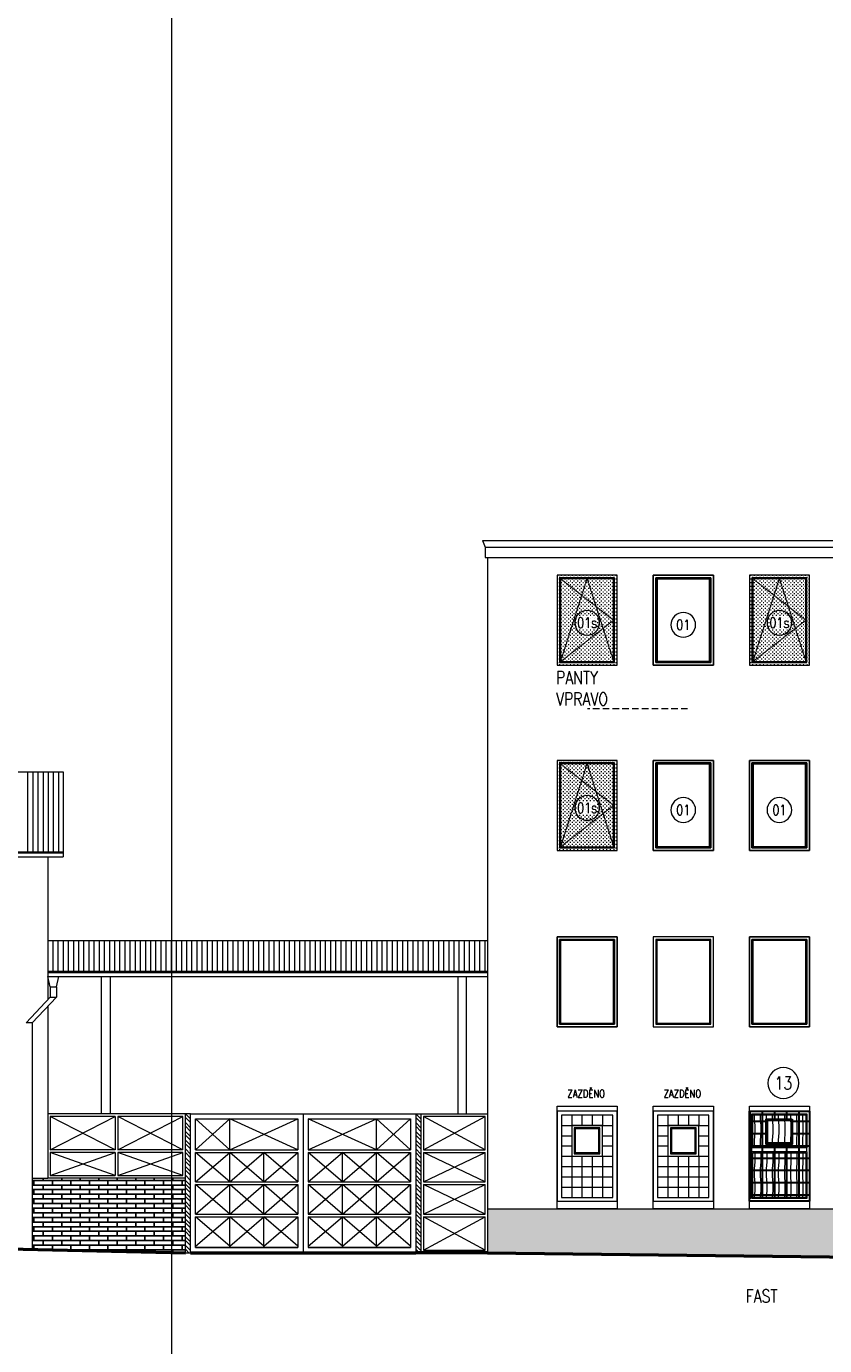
# Model space of a CAD drawing. Header units: millimetres. Extents: x -238874 to 551972, y -298952 to 658415.
# Tile 164 of 256: x 13175 to 28702, y 106749 to 132399. Entities that reach past the tile are written whole.
import ezdxf
from ezdxf.enums import TextEntityAlignment as Align

# ---------------------------------------------------------------- set-up
doc = ezdxf.new("R2010")
doc.units = ezdxf.units.MM
doc.header["$LTSCALE"] = 20
doc.linetypes.add('DASHED', pattern=[0.75, 0.5, -0.25])
doc.linetypes.add('HIDDEN', pattern=[9.525, 6.35, -3.175])
doc.layers.add('00_HEDVIKA_DEMOLICE', color=2, linetype='Continuous', lineweight=30, transparency=0.3)
doc.layers.add('_00HEDVIKA_POPIS_PRACOVNÍ', color=133, linetype='Continuous', lineweight=25, transparency=0.3)
for name, color, linetype, lineweight in [('CKBUBLINY', 1, 'Continuous', 18), ('CKBUBLINY_POPIS', 3, 'Continuous', 25), ('CKOKNA', 30, 'Continuous', 18), ('CKSTENY_SRAF', 8, 'Continuous', 18), ('CKTEXTY_MALE', 140, 'Continuous', 18), ('NOSNÉ', 8, 'Continuous', 50), ('PRUCHODY', 7, 'Continuous', 18)]:
    doc.layers.add(name, color=color, linetype=linetype, lineweight=lineweight)
doc.layers.add('CKNETISK', color=116, linetype='Continuous', lineweight=18, plot=False)
doc.layers.add('DVERE-PRUCHODY-OKNA', color=9, linetype='Continuous')
doc.styles.get("Standard").update_dxf_attribs({"font": 'simplex.shx', "width": 0.8})
pattern_1 = [(94, (0, 0), (-117.334, -9e-08), [140, -1542.05]), (90, (-9.77, 139.66), (-117.334, 7e-15), [140, -419.318]), (86, (-9.77, 279.66), (-117.334, 9e-08), [140, -1542.05]), (90, (0, 419.32), (-117.334, 7e-15), [140, -419.318]), (94, (0, 559.32), (-117.334, -9e-08), [140, -1542.05]), (86, (-9.77, 838.98), (-117.334, 9e-08), [140, -1542.05]), (94, (0, 1118.64), (-117.334, -9e-08), [140, -1542.05]), (86, (-9.77, 1398.3), (-117.334, 9e-08), [140, -1542.05])]

# ---------------------------------------------------------------- blocks, each defined once
blk = doc.blocks.new('*U3271')
at = {"color": 0, "lineweight": -2}
for p, q in [((1170, 1750), (0, 1750)), ((0, 1750), (0, 0)), ((1120, 1700), (50, 1700)), ((50, 1700), (50, 915)), ((1120, 915), (1120, 1700)), ((1170, 0), (1170, 1750)), ((50, 915), (50, 835)), ((50, 835), (50, 50)), ((1120, 835), (1120, 915)), ((1120, 50), (1120, 835)), ((0, 0), (1170, 0)), ((50, 50), (1120, 50))]:
    blk.add_line(p, q, dxfattribs=at)
blk = doc.blocks.new('*U3270')
at = {"color": 0, "lineweight": -2}
for p, q in [((-1170, 0), (-1170, 1750)), ((-1170, 1750), (0, 1750)), ((-1120, 1700), (-50, 1700)), ((-1120, 915), (-1120, 1700)), ((-1100, 1680), (-70, 1680)), ((-1100, 935), (-1100, 1680)), ((-70, 1680), (-70, 935)), ((-50, 1700), (-50, 915)), ((0, 1750), (0, 0)), ((-1120, 835), (-1120, 915)), ((-1120, 50), (-1120, 835)), ((-1100, 815), (-1100, 935)), ((-1100, 70), (-1100, 815)), ((-70, 935), (-70, 815)), ((-70, 815), (-70, 70)), ((-50, 915), (-50, 835)), ((-50, 835), (-50, 50)), ((0, 0), (-1170, 0)), ((-50, 50), (-1120, 50)), ((-70, 70), (-1100, 70))]:
    blk.add_line(p, q, dxfattribs=at)
at = {"color": 0, "linetype": 'DASHED', "lineweight": -2}
for p, q in [((-585, 1680), (-1100, 70)), ((-70, 1680), (-1100, 875)), ((-70, 70), (-585, 1680)), ((-1100, 875), (-70, 70))]:
    blk.add_line(p, q, dxfattribs=at)
blk = doc.blocks.new('OKNO VÝKLOP POLOVINA FAST 1170')
h = blk.add_hatch()
h.set_pattern_fill('DREVITE_DESKY', color=256, scale=70)
h.set_pattern_definition(pattern_1)
h.paths.add_polyline_path([(3160, 1290), (3160, 1910), (2130, 1910), (2130, 1290)])
h = blk.add_hatch()
h.set_pattern_fill('DREVITE_DESKY', color=256, scale=70)
h.set_pattern_definition(pattern_1)
h.paths.add_polyline_path([(3160, 1170), (2130, 1170), (2130, 300), (3160, 300)])
at = {"color": 0, "lineweight": -2}
for p, q in [((3230, 1980), (2060, 1980)), ((2060, 1980), (2060, 230)), ((3180, 1930), (2110, 1930)), ((2110, 1930), (2110, 1270)), ((3160, 1910), (2130, 1910)), ((2130, 1910), (2130, 1290)), ((3160, 1290), (3160, 1910)), ((3180, 1270), (3180, 1930)), ((3230, 230), (3230, 1980)), ((3160, 1290), (2130, 1290)), ((2110, 1270), (3180, 1270)), ((2110, 1190), (3180, 1190)), ((2110, 1190), (2110, 280)), ((3160, 1170), (2130, 1170)), ((2130, 1170), (2130, 300)), ((3160, 300), (3160, 1170)), ((3180, 280), (3180, 1190)), ((2110, 280), (3180, 280)), ((2130, 300), (3160, 300)), ((2060, 230), (3230, 230))]:
    blk.add_line(p, q, dxfattribs=at)
for p, q in [((2110, 1190), (2110, 1270)), ((3180, 1190), (3180, 1270))]:
    blk.add_line(p, q)
blk = doc.blocks.new('CK_BUBBLE_1_0_0')
at = {"color": 0, "linetype": 'ByBlock', "lineweight": -2}
blk.add_circle((0, 0), 1, dxfattribs=at)

msp = doc.modelspace()

# ---------------------------------------------------------------- hatches: boundary and pattern name
at = {"layer": '00_HEDVIKA_DEMOLICE'}
h = msp.add_hatch(dxfattribs=at)
h.set_pattern_fill('NET', color=256, scale=75, angle=-90)
h.set_pattern_definition([(270, (-311596.16, 206836.24), (238.125, -4e-14), []), (360, (-311596.16, 206836.24), (6e-14, 238.125), [])])
h.paths.add_polyline_path([(27237.962, 109604.934), (27237.962, 111304.934), (28407.962, 111306.766), (28407.962, 109606.766)])
h.paths.add_polyline_path([(27568.456, 110666.137), (28068.456, 110666.137), (28068.456, 111151.137), (27568.456, 111151.137)], flags=16)
at = {"layer": 'CKSTENY_SRAF'}
h = msp.add_hatch(dxfattribs=at)
h.set_pattern_fill('OMITKA', color=256, scale=50)
h.set_pattern_definition([(45, (5e-10, -300098.58), (-35.355339, 35.355339), [0, -50])])
h.paths.add_polyline_path([(24667.962, 121727.85), (23497.962, 121727.85), (23497.962, 119977.85), (24667.962, 119977.85)])
h = msp.add_hatch(dxfattribs=at)
h.set_pattern_fill('OMITKA', color=256, scale=50)
h.set_pattern_definition([(45, (-3740, -300098.58), (-35.355339, 35.355339), [0, -50])])
h.paths.add_polyline_path([(28407.962, 121727.85), (27237.962, 121727.85), (27237.962, 119977.85), (28407.962, 119977.85)])
h = msp.add_hatch(dxfattribs=at)
h.set_pattern_fill('OMITKA', color=256, scale=50)
h.set_pattern_definition([(45, (5e-10, -303698.58), (-35.355339, 35.355339), [0, -50])])
h.paths.add_polyline_path([(24667.962, 118127.85), (23497.962, 118127.85), (23497.962, 116377.85), (24667.962, 116377.85)])
at = {"layer": 'DVERE-PRUCHODY-OKNA'}
h = msp.add_hatch(dxfattribs=at)
h.set_pattern_fill('ZDR', color=256, scale=1200, angle=180, style=0)
h.set_pattern_definition([(180, (189182.45, 241631.01), (-1e-14, -90), []), (270, (189182.45, 241631.01), (180, -90), [90, -90])])
h.paths.add_polyline_path([(16267.962, 108555.85), (16267.962, 110005.85), (13589.79, 110005.85), (13289.79, 110005.85), (13289.79, 108620.345)])
at = {"layer": 'PRUCHODY'}
h = msp.add_hatch(dxfattribs=at)
h.set_pattern_fill('OMITKA', color=256, scale=100, angle=180, style=0)
h.set_pattern_definition([(225, (5e-10, 0), (70.71068, -70.71068), [0, -100])])
h.paths.add_polyline_path([(22147.962, 109405.85), (22147.962, 108555.85), (32747.962, 108430.899), (32747.962, 109405.85)])

# ---------------------------------------------------------------- linework, layer by layer
at = {"layer": '00_HEDVIKA_DEMOLICE'}
for points in [[(26467.962, 121657.85), (25437.962, 121657.85), (25437.962, 120047.85), (26467.962, 120047.85)], [(26467.962, 118057.85), (25437.962, 118057.85), (25437.962, 116447.85), (26467.962, 116447.85)], [(28337.962, 118057.85), (27307.962, 118057.85), (27307.962, 116447.85), (28337.962, 116447.85)], [(28407.962, 109555.85), (27237.962, 109555.85), (27237.962, 111305.85), (28407.962, 111305.85)], [(28068.456, 111151.137), (28068.456, 110666.137), (27568.456, 110666.137), (27568.456, 111151.137)], [(28048.456, 111131.137), (28048.456, 110686.137), (27588.456, 110686.137), (27588.456, 111131.137)]]:
    msp.add_lwpolyline(points, close=True, dxfattribs=at)
at = {"layer": 'CKNETISK'}
msp.add_line((16002.223, 98190.047), (16002.223, 210160.863), dxfattribs=at)
at = {"layer": 'CKOKNA'}
for points in [[(24667.962, 121727.85), (23497.962, 121727.85), (23497.962, 119977.85), (24667.962, 119977.85)], [(24617.962, 121677.85), (23547.962, 121677.85), (23547.962, 120027.85), (24617.962, 120027.85)], [(24597.962, 121657.85), (23567.962, 121657.85), (23567.962, 120047.85), (24597.962, 120047.85)], [(26537.962, 121727.85), (25367.962, 121727.85), (25367.962, 119977.85), (26537.962, 119977.85)], [(26487.962, 121677.85), (25417.962, 121677.85), (25417.962, 120027.85), (26487.962, 120027.85)], [(28407.962, 121727.85), (27237.962, 121727.85), (27237.962, 119977.85), (28407.962, 119977.85)], [(28357.962, 121677.85), (27287.962, 121677.85), (27287.962, 120027.85), (28357.962, 120027.85)], [(28337.962, 121657.85), (27307.962, 121657.85), (27307.962, 120047.85), (28337.962, 120047.85)], [(24667.962, 118127.85), (23497.962, 118127.85), (23497.962, 116377.85), (24667.962, 116377.85)], [(24617.962, 118077.85), (23547.962, 118077.85), (23547.962, 116427.85), (24617.962, 116427.85)], [(24597.962, 118057.85), (23567.962, 118057.85), (23567.962, 116447.85), (24597.962, 116447.85)], [(26537.962, 118127.85), (25367.962, 118127.85), (25367.962, 116377.85), (26537.962, 116377.85)], [(26487.962, 118077.85), (25417.962, 118077.85), (25417.962, 116427.85), (26487.962, 116427.85)], [(28407.962, 118127.85), (27237.962, 118127.85), (27237.962, 116377.85), (28407.962, 116377.85)], [(28357.962, 118077.85), (27287.962, 118077.85), (27287.962, 116427.85), (28357.962, 116427.85)]]:
    msp.add_lwpolyline(points, close=True, dxfattribs=at)
at = {"layer": 'NOSNÉ'}
for p, q in [((-28996.336, 109536.084), (16267.962, 108555.85)), ((16367.962, 108555.85), (20747.962, 108555.85)), ((22147.962, 108555.85), (20747.962, 108555.85)), ((22147.962, 108555.85), (73047.962, 107955.85))]:
    msp.add_line(p, q, dxfattribs=at)
at = {"layer": 'PRUCHODY'}
for p, q in [((22047.962, 122404.85), (52747.962, 122404.85)), ((22047.962, 122404.85), (22097.962, 122272.85)), ((22097.962, 122272.85), (52697.962, 122272.85)), ((22097.962, 122272.85), (22097.962, 122072.85)), ((22097.962, 122072.85), (22147.962, 122072.85)), ((22147.962, 122072.85), (22147.962, 108555.85)), ((22147.962, 122072.85), (52697.962, 122072.85)), ((-27900.21, 117905.85), (13889.79, 117905.85)), ((13199.79, 117905.85), (13199.79, 116349.25)), ((13299.79, 117905.85), (13299.79, 116349.25)), ((13399.79, 117905.85), (13399.79, 116349.25)), ((13499.79, 117905.85), (13499.79, 116349.25)), ((13599.79, 117905.85), (13599.79, 116349.25)), ((13699.79, 117905.85), (13699.79, 116349.25)), ((13799.79, 117905.85), (13799.79, 116349.25)), ((13889.79, 117905.85), (13889.79, 116249.25)), ((-27900.21, 116349.25), (13889.79, 116349.25)), ((-27900.21, 116329.25), (13889.79, 116329.25)), ((-27900.21, 116249.25), (13889.79, 116249.25)), ((13589.79, 116249.25), (13589.79, 113472.923)), ((13589.79, 114626.114), (22147.962, 114626.114)), ((13689.79, 114626.114), (13689.79, 114026.114)), ((13789.79, 114626.114), (13789.79, 114026.114)), ((13889.79, 114626.114), (13889.79, 114026.114)), ((13989.79, 114626.114), (13989.79, 114026.114)), ((14089.79, 114626.114), (14089.79, 114026.114)), ((14189.79, 114626.114), (14189.79, 114026.114)), ((14289.79, 114626.114), (14289.79, 114026.114)), ((14389.79, 114626.114), (14389.79, 114026.114)), ((14489.79, 114626.114), (14489.79, 114026.114)), ((14589.79, 114626.114), (14589.79, 114026.114)), ((14689.79, 114626.114), (14689.79, 114026.114)), ((14789.79, 114626.114), (14789.79, 114026.114)), ((14889.79, 114626.114), (14889.79, 114026.114)), ((14989.79, 114626.114), (14989.79, 114026.114)), ((15089.79, 114626.114), (15089.79, 114026.114)), ((15189.79, 114626.114), (15189.79, 114026.114)), ((15289.79, 114626.114), (15289.79, 114026.114)), ((15389.79, 114626.114), (15389.79, 114026.114)), ((15489.79, 114626.114), (15489.79, 114026.114)), ((15589.79, 114626.114), (15589.79, 114026.114)), ((15689.79, 114626.114), (15689.79, 114026.114)), ((15789.79, 114626.114), (15789.79, 114026.114)), ((15889.79, 114626.114), (15889.79, 114026.114)), ((15989.79, 114626.114), (15989.79, 114026.114)), ((16089.79, 114626.114), (16089.79, 114026.114)), ((16189.79, 114626.114), (16189.79, 114026.114)), ((16289.79, 114626.114), (16289.79, 114026.114)), ((16389.79, 114626.114), (16389.79, 114026.114)), ((16489.79, 114626.114), (16489.79, 114026.114)), ((16589.79, 114626.114), (16589.79, 114026.114)), ((16689.79, 114626.114), (16689.79, 114026.114)), ((16789.79, 114626.114), (16789.79, 114026.114)), ((16889.79, 114626.114), (16889.79, 114026.114)), ((16989.79, 114626.114), (16989.79, 114026.114)), ((17089.79, 114626.114), (17089.79, 114026.114)), ((17189.79, 114626.114), (17189.79, 114026.114)), ((17289.79, 114626.114), (17289.79, 114026.114)), ((17389.79, 114626.114), (17389.79, 114026.114)), ((17489.79, 114626.114), (17489.79, 114026.114)), ((17589.79, 114626.114), (17589.79, 114026.114)), ((17689.79, 114626.114), (17689.79, 114026.114)), ((17789.79, 114626.114), (17789.79, 114026.114)), ((17889.79, 114626.114), (17889.79, 114026.114)), ((17989.79, 114626.114), (17989.79, 114026.114)), ((18089.79, 114626.114), (18089.79, 114026.114)), ((18189.79, 114626.114), (18189.79, 114026.114)), ((18289.79, 114626.114), (18289.79, 114026.114)), ((18389.79, 114626.114), (18389.79, 114026.114)), ((18489.79, 114626.114), (18489.79, 114026.114)), ((18589.79, 114626.114), (18589.79, 114026.114)), ((18689.79, 114626.114), (18689.79, 114026.114)), ((18789.79, 114626.114), (18789.79, 114026.114)), ((18889.79, 114626.114), (18889.79, 114026.114)), ((18989.79, 114626.114), (18989.79, 114026.114)), ((19089.79, 114626.114), (19089.79, 114026.114)), ((19189.79, 114626.114), (19189.79, 114026.114)), ((19289.79, 114626.114), (19289.79, 114026.114)), ((19389.79, 114626.114), (19389.79, 114026.114)), ((19489.79, 114626.114), (19489.79, 114026.114)), ((19589.79, 114626.114), (19589.79, 114026.114)), ((19689.79, 114626.114), (19689.79, 114026.114)), ((19789.79, 114626.114), (19789.79, 114026.114)), ((19889.79, 114626.114), (19889.79, 114026.114)), ((19989.79, 114626.114), (19989.79, 114026.114)), ((20089.79, 114626.114), (20089.79, 114026.114)), ((20189.79, 114626.114), (20189.79, 114026.114)), ((20289.79, 114626.114), (20289.79, 114026.114)), ((20389.79, 114626.114), (20389.79, 114026.114)), ((20489.79, 114626.114), (20489.79, 114026.114)), ((20589.79, 114626.114), (20589.79, 114026.114)), ((20689.79, 114626.114), (20689.79, 114026.114)), ((20789.79, 114626.114), (20789.79, 114026.114)), ((20889.79, 114626.114), (20889.79, 114026.114)), ((20989.79, 114626.114), (20989.79, 114026.114)), ((21089.79, 114626.114), (21089.79, 114026.114)), ((21189.79, 114626.114), (21189.79, 114026.114)), ((21289.79, 114626.114), (21289.79, 114026.114)), ((21389.79, 114626.114), (21389.79, 114026.114)), ((21489.79, 114626.114), (21489.79, 114026.114)), ((21589.79, 114626.114), (21589.79, 114026.114)), ((21689.79, 114626.114), (21689.79, 114026.114)), ((21789.79, 114626.114), (21789.79, 114026.114)), ((21889.79, 114626.114), (21889.79, 114026.114)), ((21989.79, 114626.114), (21989.79, 114026.114)), ((22089.79, 114626.114), (22089.79, 114026.114)), ((13589.79, 114026.114), (22147.962, 114026.114)), ((13589.79, 114006.114), (22147.962, 114006.114)), ((13589.79, 113926.114), (22147.962, 113926.114)), ((13639.79, 113726.114), (13589.79, 113926.114)), ((13759.79, 113726.114), (13809.79, 113926.114)), ((14632.962, 113926.114), (14632.962, 111255.85)), ((14802.962, 113926.114), (14802.962, 111255.85)), ((21567.962, 113926.114), (21567.962, 111255.85)), ((21727.962, 113926.114), (21727.962, 111255.85)), ((13639.79, 113726.114), (13759.79, 113726.114)), ((13639.79, 113726.114), (13639.79, 113526.114)), ((13759.79, 113726.114), (13759.79, 113526.114)), ((13169.79, 113026.114), (13639.79, 113526.114)), ((13289.79, 113026.114), (13759.79, 113526.114)), ((13639.79, 113526.114), (13759.79, 113526.114)), ((13589.79, 113345.263), (13589.79, 110005.85)), ((13289.79, 113026.114), (13169.79, 113026.114)), ((13289.79, 113026.114), (13289.79, 108620.345)), ((16367.962, 111255.85), (13589.79, 111255.85)), ((13639.79, 110555.85), (14903.89, 111205.85)), ((14903.89, 110555.85), (13639.79, 111205.85)), ((14903.89, 111205.85), (14903.89, 110555.85)), ((14953.89, 111205.85), (14953.89, 110555.85)), ((14953.89, 110555.85), (16217.962, 111205.85)), ((16217.962, 110555.85), (14953.89, 111205.85)), ((16267.962, 111255.85), (16367.962, 111155.85)), ((16267.962, 111185.14), (16367.962, 111085.14)), ((16267.962, 111085.14), (16367.962, 110985.14)), ((16367.962, 111255.85), (21567.962, 111255.85)), ((16367.962, 111255.85), (22147.962, 111255.85)), ((17131.295, 111155.85), (16467.962, 110555.85)), ((17131.295, 110555.85), (16467.962, 111155.85)), ((17131.295, 110555.85), (18457.962, 111155.85)), ((18457.962, 110555.85), (17131.295, 111155.85)), ((17131.295, 110555.85), (17131.295, 111155.85)), ((18457.962, 111155.85), (18457.962, 110555.85)), ((18557.962, 111255.85), (18557.962, 108555.85)), ((18657.962, 110555.85), (19984.629, 111155.85)), ((19984.629, 110555.85), (18657.962, 111155.85)), ((18657.962, 111155.85), (18657.962, 110555.85)), ((19984.629, 110555.85), (19984.629, 111155.85)), ((19984.629, 110555.85), (20647.962, 111155.85)), ((19984.629, 111155.85), (20647.962, 110555.85)), ((19984.629, 110555.85), (19984.629, 111155.85)), ((20747.962, 111255.85), (20747.962, 108555.85)), ((20747.962, 111255.85), (20847.962, 111155.85)), ((20747.962, 111185.14), (20847.962, 111085.14)), ((20747.962, 111085.14), (20847.962, 110985.14)), ((20847.962, 111255.85), (20847.962, 108555.85)), ((20897.962, 110555.85), (22097.962, 111205.85)), ((22097.962, 110555.85), (20897.962, 111205.85)), ((24582.962, 111230.85), (23582.962, 111230.85)), ((23582.962, 111230.85), (23582.962, 109630.85)), ((23782.962, 111230.85), (23782.962, 111030.85)), ((23982.962, 111230.85), (23982.962, 111030.85)), ((24182.962, 111230.85), (24182.962, 111030.85)), ((24382.962, 111230.85), (24382.962, 111030.85)), ((24582.962, 109630.85), (24582.962, 111230.85)), ((26452.962, 111230.85), (25452.962, 111230.85)), ((25452.962, 111230.85), (25452.962, 109630.85)), ((25652.962, 111230.85), (25652.962, 111030.85)), ((25852.962, 111230.85), (25852.962, 111030.85)), ((26052.962, 111230.85), (26052.962, 111030.85)), ((26252.962, 111230.85), (26252.962, 111030.85)), ((26452.962, 109630.85), (26452.962, 111230.85)), ((16267.962, 111014.429), (16367.962, 110914.429)), ((16267.962, 110914.429), (16367.962, 110814.429)), ((16267.962, 110843.718), (16367.962, 110743.718)), ((20747.962, 111014.429), (20847.962, 110914.429)), ((20747.962, 110914.429), (20847.962, 110814.429)), ((20747.962, 110843.718), (20847.962, 110743.718)), ((23582.962, 111030.85), (24582.962, 111030.85)), ((23582.962, 110830.85), (23782.962, 110830.85)), ((24382.962, 110830.85), (24582.962, 110830.85)), ((25452.962, 111030.85), (26452.962, 111030.85)), ((25452.962, 110830.85), (25652.962, 110830.85)), ((26252.962, 110830.85), (26452.962, 110830.85)), ((14903.89, 110555.85), (13639.79, 110555.85)), ((16217.962, 110555.85), (14953.89, 110555.85)), ((16267.962, 110743.718), (16367.962, 110643.718)), ((16267.962, 110673.008), (16367.962, 110573.008)), ((16267.962, 110573.008), (16367.962, 110473.008)), ((16467.962, 110555.85), (18457.962, 110555.85)), ((18657.962, 110555.85), (20647.962, 110555.85)), ((20747.962, 110743.718), (20847.962, 110643.718)), ((20747.962, 110673.008), (20847.962, 110573.008)), ((20747.962, 110573.008), (20847.962, 110473.008)), ((20897.962, 110555.85), (22097.962, 110555.85)), ((23582.962, 110630.85), (23782.962, 110630.85)), ((24382.962, 110630.85), (24582.962, 110630.85)), ((25452.962, 110630.85), (25652.962, 110630.85)), ((26252.962, 110630.85), (26452.962, 110630.85)), ((14903.89, 110505.85), (13639.79, 110505.85)), ((13639.79, 110055.85), (14903.89, 110505.85)), ((14903.89, 110055.85), (13639.79, 110505.85)), ((14903.89, 110505.85), (14903.89, 110055.85)), ((16217.962, 110505.85), (14953.89, 110505.85)), ((14953.89, 110505.85), (14953.89, 110055.85)), ((14953.89, 110055.85), (16217.962, 110505.85)), ((16217.962, 110055.85), (14953.89, 110505.85)), ((16267.962, 110502.297), (16367.962, 110402.297)), ((16267.962, 110402.297), (16367.962, 110302.297)), ((16267.962, 110331.586), (16367.962, 110231.586)), ((16467.962, 109930.85), (17131.295, 110505.85)), ((17131.295, 109930.85), (16467.962, 110505.85)), ((16467.962, 110505.85), (18457.962, 110505.85)), ((17131.295, 109930.85), (17794.629, 110505.85)), ((17794.629, 109930.85), (17131.295, 110505.85)), ((17131.295, 109930.85), (17131.295, 110505.85)), ((17794.629, 109930.85), (18457.962, 110505.85)), ((18457.962, 109930.85), (17794.629, 110505.85)), ((17794.629, 109930.85), (17794.629, 110505.85)), ((18457.962, 110505.85), (18457.962, 109930.85)), ((18657.962, 109930.85), (19321.295, 110505.85)), ((19321.295, 109930.85), (18657.962, 110505.85)), ((18657.962, 110505.85), (18657.962, 109930.85)), ((18657.962, 110505.85), (20647.962, 110505.85)), ((19321.295, 109930.85), (19321.295, 110505.85)), ((19321.295, 109930.85), (19984.629, 110505.85)), ((19984.629, 109930.85), (19321.295, 110505.85)), ((19321.295, 109930.85), (19321.295, 110505.85)), ((19984.629, 109930.85), (19984.629, 110505.85)), ((20647.962, 109930.85), (19984.629, 110505.85)), ((19984.629, 109930.85), (20647.962, 110505.85)), ((19984.629, 109930.85), (19984.629, 110505.85)), ((20647.962, 109930.85), (20647.962, 110505.85)), ((20747.962, 110502.297), (20847.962, 110402.297)), ((20747.962, 110402.297), (20847.962, 110302.297)), ((20747.962, 110331.586), (20847.962, 110231.586)), ((20897.962, 110505.85), (22097.962, 110505.85)), ((20897.962, 109930.85), (22097.962, 110505.85)), ((22097.962, 109930.85), (20897.962, 110505.85)), ((23582.962, 110430.85), (24582.962, 110430.85)), ((23782.962, 110430.85), (23782.962, 109630.85)), ((23982.962, 110430.85), (23982.962, 109630.85)), ((24182.962, 110430.85), (24182.962, 109630.85)), ((24382.962, 110430.85), (24382.962, 109630.85)), ((25452.962, 110430.85), (26452.962, 110430.85)), ((25652.962, 110430.85), (25652.962, 109630.85)), ((25852.962, 110430.85), (25852.962, 109630.85)), ((26052.962, 110430.85), (26052.962, 109630.85)), ((26252.962, 110430.85), (26252.962, 109630.85)), ((16267.962, 110231.586), (16367.962, 110131.586)), ((16267.962, 110160.875), (16367.962, 110060.875)), ((16267.962, 110060.875), (16367.962, 109960.875)), ((20747.962, 110231.586), (20847.962, 110131.586)), ((20747.962, 110160.875), (20847.962, 110060.875)), ((20747.962, 110060.875), (20847.962, 109960.875)), ((23582.962, 110230.85), (24582.962, 110230.85)), ((25452.962, 110230.85), (26452.962, 110230.85)), ((13289.79, 110005.85), (13589.79, 110005.85)), ((13289.79, 110005.85), (13589.79, 110005.85)), ((16267.962, 110005.85), (13589.79, 110005.85)), ((16267.962, 109960.875), (16367.962, 109860.875)), ((16267.962, 109890.165), (16367.962, 109790.165)), ((16267.962, 109819.454), (16367.962, 109719.454)), ((16467.962, 109930.85), (18457.962, 109930.85)), ((16467.962, 109305.85), (17131.295, 109880.85)), ((17131.295, 109305.85), (16467.962, 109880.85)), ((16467.962, 109880.85), (18457.962, 109880.85)), ((17131.295, 109305.85), (17794.629, 109880.85)), ((17794.629, 109305.85), (17131.295, 109880.85)), ((17131.295, 109305.85), (17131.295, 109880.85)), ((17794.629, 109305.85), (18457.962, 109880.85)), ((18457.962, 109305.85), (17794.629, 109880.85)), ((17794.629, 109305.85), (17794.629, 109880.85)), ((18457.962, 109880.85), (18457.962, 109305.85)), ((18657.962, 109930.85), (20647.962, 109930.85)), ((18657.962, 109305.85), (19321.295, 109880.85)), ((19321.295, 109305.85), (18657.962, 109880.85)), ((18657.962, 109880.85), (18657.962, 109305.85)), ((18657.962, 109880.85), (20647.962, 109880.85)), ((19321.295, 109305.85), (19321.295, 109880.85)), ((19321.295, 109305.85), (19984.629, 109880.85)), ((19984.629, 109305.85), (19321.295, 109880.85)), ((19321.295, 109305.85), (19321.295, 109880.85)), ((19984.629, 109305.85), (19984.629, 109880.85)), ((19984.629, 109305.85), (20647.962, 109880.85)), ((20647.962, 109305.85), (19984.629, 109880.85)), ((19984.629, 109305.85), (19984.629, 109880.85)), ((20647.962, 109305.85), (20647.962, 109880.85)), ((20747.962, 109990.165), (20847.962, 109890.165)), ((20747.962, 109890.165), (20847.962, 109790.165)), ((20747.962, 109819.454), (20847.962, 109719.454)), ((20897.962, 109930.85), (22097.962, 109930.85)), ((20897.962, 109880.85), (22097.962, 109880.85)), ((20897.962, 109305.85), (22097.962, 109880.85)), ((22097.962, 109305.85), (20897.962, 109880.85)), ((23582.962, 110030.85), (24582.962, 110030.85)), ((23582.962, 109830.85), (24582.962, 109830.85)), ((25452.962, 110030.85), (26452.962, 110030.85)), ((25452.962, 109830.85), (26452.962, 109830.85)), ((16267.962, 109719.454), (16367.962, 109619.454)), ((16267.962, 109648.743), (16367.962, 109548.743)), ((16267.962, 109548.743), (16367.962, 109448.743)), ((20747.962, 109719.454), (20847.962, 109619.454)), ((20747.962, 109648.743), (20847.962, 109548.743)), ((20747.962, 109548.743), (20847.962, 109448.743)), ((23497.962, 109555.85), (24667.962, 109555.85)), ((23582.962, 109630.85), (24582.962, 109630.85)), ((25367.962, 109555.85), (26537.962, 109555.85)), ((25452.962, 109630.85), (26452.962, 109630.85)), ((27237.962, 109555.85), (28407.962, 109555.85)), ((16267.962, 109478.033), (16367.962, 109378.033)), ((16267.962, 109378.033), (16367.962, 109278.033)), ((16267.962, 109307.322), (16367.962, 109207.322)), ((16467.962, 109305.85), (18457.962, 109305.85)), ((18657.962, 109305.85), (20647.962, 109305.85)), ((20747.962, 109478.033), (20847.962, 109378.033)), ((20747.962, 109378.033), (20847.962, 109278.033)), ((20747.962, 109307.322), (20847.962, 109207.322)), ((20897.962, 109305.85), (22097.962, 109305.85)), ((22147.962, 109405.85), (73047.962, 109405.85)), ((16267.962, 109207.322), (16367.962, 109107.322)), ((16267.962, 109136.611), (16367.962, 109036.611)), ((16267.962, 109036.611), (16367.962, 108936.611)), ((16467.962, 108680.85), (17131.295, 109255.85)), ((17131.295, 108680.85), (16467.962, 109255.85)), ((16467.962, 109255.85), (18457.962, 109255.85)), ((17131.295, 108680.85), (17794.629, 109255.85)), ((17794.629, 108680.85), (17131.295, 109255.85)), ((17131.295, 108655.85), (17131.295, 109255.85)), ((17794.629, 108680.85), (18457.962, 109255.85)), ((18457.962, 108680.85), (17794.629, 109255.85)), ((17794.629, 108655.85), (17794.629, 109255.85)), ((18457.962, 109255.85), (18457.962, 108655.85)), ((18657.962, 108680.85), (19321.295, 109255.85)), ((19321.295, 108680.85), (18657.962, 109255.85)), ((18657.962, 109255.85), (18657.962, 108655.85)), ((18657.962, 109255.85), (20647.962, 109255.85)), ((19321.295, 108655.85), (19321.295, 109255.85)), ((19321.295, 108680.85), (19984.629, 109255.85)), ((19984.629, 108680.85), (19321.295, 109255.85)), ((19321.295, 108655.85), (19321.295, 109255.85)), ((19984.629, 108655.85), (19984.629, 109255.85)), ((19984.629, 108680.85), (20647.962, 109255.85)), ((20647.962, 108680.85), (19984.629, 109255.85)), ((19984.629, 108655.85), (19984.629, 109255.85)), ((20747.962, 109207.322), (20847.962, 109107.322)), ((20747.962, 109136.611), (20847.962, 109036.611)), ((20747.962, 109036.611), (20847.962, 108936.611)), ((20897.962, 109255.85), (22097.962, 109255.85)), ((20897.962, 108605.85), (22097.962, 109255.85)), ((22097.962, 108605.85), (20897.962, 109255.85)), ((16267.962, 108965.901), (16367.962, 108865.901)), ((16267.962, 108865.901), (16367.962, 108765.901)), ((16267.962, 108795.19), (16367.962, 108695.19)), ((20747.962, 108965.901), (20847.962, 108865.901)), ((20747.962, 108865.901), (20847.962, 108765.901)), ((20747.962, 108795.19), (20847.962, 108695.19)), ((16267.962, 108695.19), (16367.962, 108595.19)), ((16267.962, 108624.479), (16336.591, 108555.85)), ((16267.962, 108555.85), (18235.01, 108555.85)), ((16467.962, 108655.85), (18457.962, 108655.85)), ((18657.962, 108655.85), (20647.962, 108655.85)), ((20747.962, 108695.19), (20847.962, 108595.19)), ((20747.962, 108624.479), (20816.591, 108555.85))]:
    msp.add_line(p, q, dxfattribs=at)
at = {"layer": 'PRUCHODY', "linetype": 'HIDDEN'}
msp.add_line((26037.503, 119127.85), (24091.779, 119127.85), dxfattribs=at)
at = {"layer": 'PRUCHODY'}
for points in [[(24667.962, 114697.85), (23497.962, 114697.85), (23497.962, 112947.85), (24667.962, 112947.85)], [(26537.962, 114697.85), (25367.962, 114697.85), (25367.962, 112947.85), (26537.962, 112947.85)], [(28407.962, 114697.85), (27237.962, 114697.85), (27237.962, 112947.85), (28407.962, 112947.85)], [(24617.962, 114647.85), (23547.962, 114647.85), (23547.962, 112997.85), (24617.962, 112997.85)], [(24597.962, 114627.85), (23567.962, 114627.85), (23567.962, 113017.85), (24597.962, 113017.85)], [(26487.962, 114647.85), (25417.962, 114647.85), (25417.962, 112997.85), (26487.962, 112997.85)], [(26467.962, 114627.85), (25437.962, 114627.85), (25437.962, 113017.85), (26467.962, 113017.85)], [(28357.962, 114647.85), (27287.962, 114647.85), (27287.962, 112997.85), (28357.962, 112997.85)], [(28337.962, 114627.85), (27307.962, 114627.85), (27307.962, 113017.85), (28337.962, 113017.85)], [(24667.962, 109405.85), (23497.962, 109405.85), (23497.962, 111405.85), (24667.962, 111405.85)], [(26537.962, 109405.85), (25367.962, 109405.85), (25367.962, 111405.85), (26537.962, 111405.85)], [(28407.962, 109405.85), (27237.962, 109405.85), (27237.962, 111405.85), (28407.962, 111405.85)], [(16367.962, 111255.85), (20747.962, 111255.85), (20747.962, 108555.85), (16367.962, 108555.85)], [(24667.962, 111305.85), (23497.962, 111305.85), (23497.962, 109555.85), (24667.962, 109555.85)], [(26537.962, 111305.85), (25367.962, 111305.85), (25367.962, 109555.85), (26537.962, 109555.85)], [(24382.962, 111030.85), (23782.962, 111030.85), (23782.962, 110430.85), (24382.962, 110430.85)], [(24332.962, 110980.85), (23832.962, 110980.85), (23832.962, 110480.85), (24332.962, 110480.85)], [(24312.962, 110960.85), (23852.962, 110960.85), (23852.962, 110500.85), (24312.962, 110500.85)], [(26252.962, 111030.85), (25652.962, 111030.85), (25652.962, 110430.85), (26252.962, 110430.85)], [(26202.962, 110980.85), (25702.962, 110980.85), (25702.962, 110480.85), (26202.962, 110480.85)], [(26182.962, 110960.85), (25722.962, 110960.85), (25722.962, 110500.85), (26182.962, 110500.85)]]:
    msp.add_lwpolyline(points, close=True, dxfattribs=at)
for points in [[(14903.89, 111205.85), (13639.79, 111205.85), (13639.79, 111205.85), (13639.79, 110555.85)], [(16217.962, 110555.85), (16217.962, 111205.85), (14953.89, 111205.85)], [(16267.962, 108555.85), (16267.962, 111255.85)], [(16467.962, 110555.85), (16467.962, 111155.85), (18457.962, 111155.85)], [(18657.962, 111155.85), (20647.962, 111155.85), (20647.962, 110555.85)], [(20847.962, 111255.85), (20847.962, 108555.85)], [(22097.962, 110555.85), (22097.962, 111205.85), (20897.962, 111205.85), (20897.962, 110555.85)], [(13639.79, 110505.85), (13639.79, 110055.85), (14903.89, 110055.85)], [(14953.89, 110055.85), (16217.962, 110055.85), (16217.962, 110505.85)], [(16467.962, 109930.85), (16467.962, 110505.85)], [(20647.962, 110505.85), (20647.962, 109930.85)], [(20897.962, 110505.85), (20897.962, 109930.85)], [(22097.962, 109930.85), (22097.962, 110505.85)], [(16467.962, 109305.85), (16467.962, 109880.85)], [(20647.962, 109880.85), (20647.962, 109305.85)], [(20897.962, 109880.85), (20897.962, 109305.85)], [(22097.962, 109305.85), (22097.962, 109880.85)], [(18457.962, 108655.85), (16467.962, 108655.85), (16467.962, 109255.85)], [(20647.962, 109255.85), (20647.962, 108655.85), (18657.962, 108655.85)], [(20897.962, 109255.85), (20897.962, 108605.85), (22097.962, 108605.85)], [(22097.962, 108605.85), (22097.962, 109255.85)]]:
    msp.add_lwpolyline(points, dxfattribs=at)

# ---------------------------------------------------------------- block references
at = {"layer": 'CKBUBLINY'}
ref = msp.add_blockref('CK_BUBBLE_1_0_0', (24082.962, 120802.788), dxfattribs=dict(at, xscale=-240, yscale=240, zscale=240))
ref.add_attrib('NUM1', '01s', dxfattribs={"layer": 'CKBUBLINY_POPIS', "height": 200, "width": 0.8, "flags": 8}).set_placement((24082.962, 120802.788), align=Align.MIDDLE_CENTER)
ref = msp.add_blockref('CK_BUBBLE_1_0_0', (25952.962, 120762.788), dxfattribs=dict(at, xscale=-240, yscale=240, zscale=240))
ref.add_attrib('NUM1', '01', dxfattribs={"layer": 'CKBUBLINY_POPIS', "height": 200, "width": 0.8, "flags": 8}).set_placement((25952.962, 120762.788), align=Align.MIDDLE_CENTER)
ref = msp.add_blockref('CK_BUBBLE_1_0_0', (27822.962, 120802.788), dxfattribs=dict(at, xscale=-240, yscale=240, zscale=240))
ref.add_attrib('NUM1', '01s', dxfattribs={"layer": 'CKBUBLINY_POPIS', "height": 200, "width": 0.8, "flags": 8}).set_placement((27822.962, 120802.788), align=Align.MIDDLE_CENTER)
ref = msp.add_blockref('CK_BUBBLE_1_0_0', (24082.962, 117202.788), dxfattribs=dict(at, xscale=-240, yscale=240, zscale=240))
ref.add_attrib('NUM1', '01s', dxfattribs={"layer": 'CKBUBLINY_POPIS', "height": 200, "width": 0.8, "flags": 8}).set_placement((24082.962, 117202.788), align=Align.MIDDLE_CENTER)
ref = msp.add_blockref('CK_BUBBLE_1_0_0', (24082.962, 117202.788), dxfattribs=dict(at, xscale=-240, yscale=240, zscale=240))
ref.add_attrib('NUM1', '01s', dxfattribs={"layer": 'CKBUBLINY_POPIS', "height": 200, "width": 0.8, "flags": 8}).set_placement((24082.962, 117202.788), align=Align.MIDDLE_CENTER)
ref = msp.add_blockref('CK_BUBBLE_1_0_0', (25952.962, 117162.788), dxfattribs=dict(at, xscale=-240, yscale=240, zscale=240))
ref.add_attrib('NUM1', '01', dxfattribs={"layer": 'CKBUBLINY_POPIS', "height": 200, "width": 0.8, "flags": 8}).set_placement((25952.962, 117162.788), align=Align.MIDDLE_CENTER)
ref = msp.add_blockref('CK_BUBBLE_1_0_0', (27822.962, 117162.788), dxfattribs=dict(at, xscale=-240, yscale=240, zscale=240))
ref.add_attrib('NUM1', '01', dxfattribs={"layer": 'CKBUBLINY_POPIS', "height": 200, "width": 0.8, "flags": 8}).set_placement((27822.962, 117162.788), align=Align.MIDDLE_CENTER)
ref = msp.add_blockref('CK_BUBBLE_1_0_0', (27900.779, 111853.797), dxfattribs=dict(at, xscale=-300, yscale=300, zscale=300))
ref.add_attrib('NUM1', '13', dxfattribs={"layer": 'CKBUBLINY_POPIS', "height": 250, "width": 0.8, "flags": 8}).set_placement((27900.779, 111853.797), align=Align.MIDDLE_CENTER)
at = {"layer": 'CKOKNA', "xscale": -1}
for name, p in [('*U3270', (23497.962, 119977.85)), ('*U3271', (26537.962, 119977.85)), ('*U3270', (27237.962, 119977.85)), ('*U3270', (23497.962, 116377.85)), ('*U3271', (26537.962, 116377.85)), ('*U3271', (28407.962, 116377.85)), ('OKNO VÝKLOP POLOVINA FAST 1170', (30468.164, 109326.283))]:
    msp.add_blockref(name, p, dxfattribs=at)
at = {"layer": 'PRUCHODY', "xscale": -1}
for p in [(24667.962, 112947.85), (28407.962, 112947.85)]:
    msp.add_blockref('*U3271', p, dxfattribs=at)

# ---------------------------------------------------------------- texts
at = {"layer": '_00HEDVIKA_POPIS_PRACOVNÍ', "char_height": 250, "attachment_point": 1}
for s, insert in [('PANTY \\PVPRAVO', (23477.937, 119861.868)), ('FAST', (27168.479, 107837.459))]:
    msp.add_mtext_dynamic_manual_height_columns(s, width=1428.14112, gutter_width=1250, heights=[0], dxfattribs=dict(at, insert=insert))
at = {"layer": 'CKTEXTY_MALE', "char_height": 150, "attachment_point": 1}
for insert in [(23700.44, 111723.854), (25570.44, 111723.854)]:
    msp.add_mtext_dynamic_manual_height_columns('ZAZDĚNO', width=1428.14112, gutter_width=1250, heights=[0], dxfattribs=dict(at, insert=insert))

doc.saveas('drawing.dxf')
